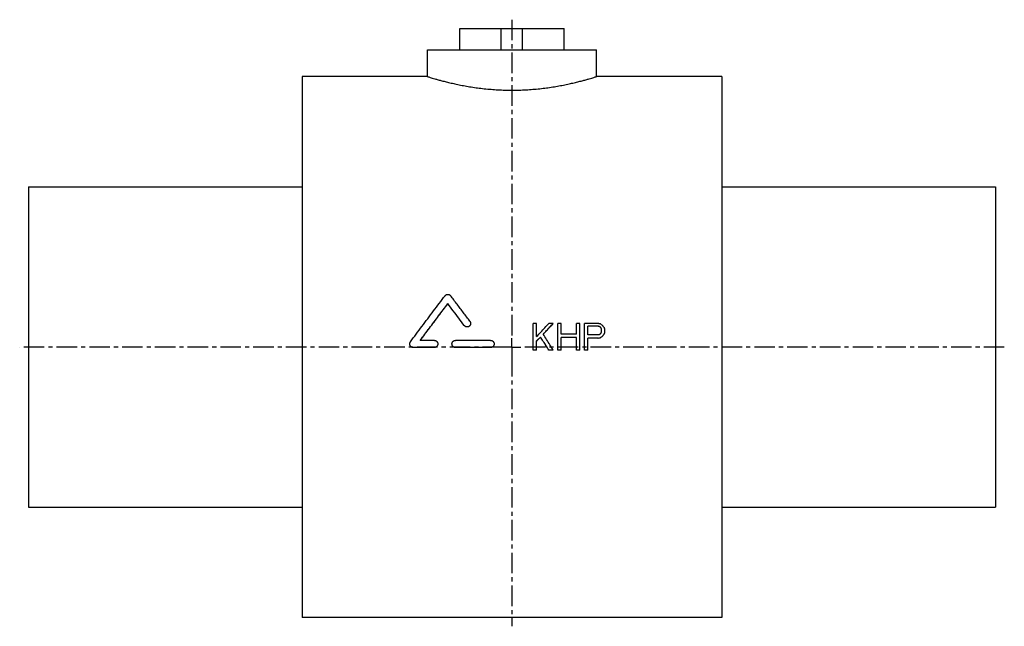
# Model space of a CAD drawing. Header units: millimetres. Extents: x 2 to 556, y 74 to 415.
import ezdxf

# ---------------------------------------------------------------- set-up
doc = ezdxf.new("R2010")
doc.units = ezdxf.units.MM
doc.header["$LTSCALE"] = 30.734
doc.linetypes.add('CENTER', pattern=[0.6, 0.375, -0.075, 0.075, -0.075])
doc.layers.get('0').update_dxf_attribs({"linetype": 'CONTINUOUS'})
doc.layers.add('DEFAULT_1', color=7, linetype='CENTER')

msp = doc.modelspace()

# ---------------------------------------------------------------- linework, layer by layer
at = {"color": 7, "linetype": 'CONTINUOUS'}
for p, q in [((249.21, 397.69), (249.21, 409.69)), ((249.21, 409.69), (307.92, 409.69)), ((272.56, 397.69), (272.56, 409.69)), ((284.56, 397.69), (284.56, 409.69)), ((307.92, 397.69), (307.92, 409.69)), ((231.06, 382.69), (231.06, 397.69)), ((231.06, 397.69), (326.06, 397.69)), ((326.06, 382.69), (326.06, 397.69)), ((160.56, 382.69), (160.56, 78.69)), ((231.06, 382.69), (160.56, 382.69)), ((396.56, 382.69), (326.06, 382.69)), ((396.56, 382.69), (396.56, 78.69)), ((6.56, 320.69), (6.56, 140.69)), ((6.56, 320.69), (160.56, 320.69)), ((396.56, 320.69), (550.56, 320.69)), ((550.56, 320.69), (550.56, 140.69)), ((242.45, 255.05), (242.45, 255.07)), ((292.44, 243.97), (290.56, 243.97)), ((290.56, 228.96), (290.56, 243.97)), ((292.44, 236.64), (292.44, 243.97)), ((301.81, 243.97), (299.31, 243.97)), ((301.81, 243.94), (301.81, 243.97)), ((306.19, 243.97), (304.31, 243.97)), ((304.31, 228.96), (304.31, 243.97)), ((306.19, 237.91), (306.19, 243.97)), ((316.81, 243.97), (314.94, 243.97)), ((314.94, 237.91), (314.94, 243.97)), ((316.81, 228.96), (316.81, 243.97)), ((326.81, 243.97), (319.31, 243.97)), ((319.31, 228.96), (319.31, 243.97)), ((251.73, 242.76), (251.73, 242.78)), ((327.13, 242.38), (321.19, 242.38)), ((321.19, 237.6), (321.19, 242.38)), ((327.13, 242.35), (321.19, 242.35)), ((327.13, 242.35), (327.13, 242.38)), ((329, 239.51), (329, 240.47)), ((330.56, 238.21), (330.56, 238.23)), ((330.88, 239.19), (330.88, 240.47)), ((234.87, 234.41), (226.94, 234.41)), ((266.56, 234.41), (246.75, 234.41)), ((292.44, 228.96), (292.44, 234.08)), ((294.63, 236.29), (294.63, 236.32)), ((314.94, 237.91), (306.19, 237.91)), ((314.94, 236), (306.19, 236)), ((306.19, 228.96), (306.19, 236)), ((314.94, 235.97), (306.19, 235.97)), ((314.94, 228.96), (314.94, 236)), ((327.13, 237.6), (321.19, 237.6)), ((326.81, 235.68), (321.19, 235.68)), ((321.19, 228.96), (321.19, 235.68)), ((326.81, 235.65), (321.19, 235.65)), ((326.81, 235.65), (326.81, 235.68)), ((328.38, 235.97), (328.38, 236)), ((329.63, 236.93), (329.63, 236.96)), ((222.98, 230.41), (222.98, 230.44)), ((234.87, 230.44), (222.98, 230.44)), ((234.87, 230.41), (222.98, 230.41)), ((234.87, 230.41), (234.87, 230.44)), ((246.75, 230.41), (246.75, 230.44)), ((266.56, 230.44), (246.75, 230.44)), ((266.56, 230.41), (246.75, 230.41)), ((266.56, 230.41), (266.56, 230.44)), ((292.44, 228.96), (290.56, 228.96)), ((292.44, 228.93), (290.56, 228.93)), ((301.81, 228.96), (299.31, 228.96)), ((299.31, 228.93), (299.31, 228.96)), ((301.81, 228.93), (299.31, 228.93)), ((301.81, 228.93), (301.81, 228.96)), ((306.19, 228.96), (304.31, 228.96)), ((306.19, 228.93), (304.31, 228.93)), ((316.81, 228.96), (314.94, 228.96)), ((316.81, 228.93), (314.94, 228.93)), ((321.19, 228.96), (319.31, 228.96)), ((321.19, 228.93), (319.31, 228.93)), ((6.56, 140.69), (160.56, 140.69)), ((396.56, 140.69), (550.56, 140.69)), ((396.56, 78.69), (160.56, 78.69))]:
    msp.add_line(p, q, dxfattribs=at)
for points, knots in [([(231.06, 382.69), (231.12, 382.67), (231.34, 382.61), (231.84, 382.45), (232.66, 382.2), (233.82, 381.85), (235.3, 381.42), (237.1, 380.91), (239.22, 380.34), (241.64, 379.72), (244.34, 379.07), (247.31, 378.41), (250.5, 377.77), (253.89, 377.16), (257.44, 376.6), (261.12, 376.11), (264.9, 375.71), (268.76, 375.4), (272.66, 375.18), (276.59, 375.08), (280.54, 375.08), (284.47, 375.18), (288.37, 375.4), (292.23, 375.71), (296.01, 376.11), (299.69, 376.6), (303.24, 377.16), (306.63, 377.77), (309.83, 378.41), (312.79, 379.07), (315.49, 379.72), (317.91, 380.34), (320.03, 380.91), (321.83, 381.42), (323.31, 381.85), (324.47, 382.2), (325.29, 382.45), (325.79, 382.61), (326.01, 382.67), (326.06, 382.69)], [0, 0, 0, 0, 0.001788, 0.007162, 0.016101, 0.028606, 0.044604, 0.064067, 0.086852, 0.11281, 0.141686, 0.173137, 0.206985, 0.242815, 0.280162, 0.318663, 0.358137, 0.398255, 0.438775, 0.479586, 0.520416, 0.561226, 0.601748, 0.641864, 0.681339, 0.719841, 0.757188, 0.793018, 0.826867, 0.858318, 0.887192, 0.913151, 0.935935, 0.955398, 0.971395, 0.983899, 0.992838, 0.998212, 1, 1, 1, 1]), ([(221.39, 233.61), (223.55, 236.51), (227.88, 242.29), (234.37, 250.92), (238.7, 256.66), (240.87, 259.51)], [0, 0, 0, 0, 0.33462, 0.668477, 1, 1, 1, 1]), ([(226.94, 234.41), (228.66, 236.72), (232.1, 241.32), (237.28, 248.21), (240.73, 252.79), (242.45, 255.07)], [0, 0, 0, 0, 0.334132, 0.667798, 1, 1, 1, 1]), ([(226.95, 234.4), (228.67, 236.7), (232.11, 241.3), (237.28, 248.18), (240.73, 252.76), (242.45, 255.05)], [0, 0, 0, 0, 0.333593, 0.667531, 1, 1, 1, 1]), ([(240.87, 259.51), (240.94, 259.61), (241.1, 259.79), (241.4, 260.01), (241.73, 260.17), (242.08, 260.27), (242.45, 260.31), (242.82, 260.27), (243.17, 260.18), (243.5, 260.01), (243.8, 259.79), (243.96, 259.61), (244.04, 259.52)], [0, 0, 0, 0, 0.099851, 0.199817, 0.299797, 0.39991, 0.499996, 0.600077, 0.700201, 0.800191, 0.90015, 1, 1, 1, 1]), ([(251.73, 242.78), (250.7, 244.15), (248.64, 246.89), (245.55, 250.99), (243.48, 253.71), (242.45, 255.07)], [0, 0, 0, 0, 0.33421, 0.667662, 1, 1, 1, 1]), ([(251.73, 242.76), (250.7, 244.13), (248.64, 246.86), (245.55, 250.96), (243.48, 253.69), (242.45, 255.05)], [0, 0, 0, 0, 0.334213, 0.667665, 1, 1, 1, 1]), ([(254.9, 245.15), (253.7, 246.75), (251.28, 249.96), (247.66, 254.75), (245.24, 257.93), (244.04, 259.52)], [0, 0, 0, 0, 0.334699, 0.668194, 1, 1, 1, 1]), ([(255.3, 243.97), (255.3, 243.9), (255.29, 243.72), (255.23, 243.42), (255.1, 243.08), (254.91, 242.76), (254.66, 242.49), (254.36, 242.27), (254.03, 242.11), (253.68, 242.01), (253.31, 241.98), (252.95, 242.02), (252.59, 242.12), (252.27, 242.28), (251.97, 242.5), (251.81, 242.68), (251.73, 242.78)], [0, 0, 0, 0, 0.038297, 0.111963, 0.185986, 0.259705, 0.33384, 0.407643, 0.481855, 0.555728, 0.629967, 0.70389, 0.778064, 0.851996, 0.926062, 1, 1, 1, 1]), ([(255.3, 243.87), (255.3, 243.83), (255.29, 243.67), (255.23, 243.39), (255.1, 243.05), (254.91, 242.74), (254.66, 242.47), (254.36, 242.25), (254.03, 242.09), (253.68, 241.99), (253.31, 241.95), (252.95, 241.99), (252.59, 242.09), (252.27, 242.25), (251.97, 242.48), (251.81, 242.66), (251.73, 242.76)], [0, 0, 0, 0, 0.024937, 0.099627, 0.174677, 0.249421, 0.324587, 0.399414, 0.474658, 0.549557, 0.624828, 0.699778, 0.774981, 0.84994, 0.925035, 1, 1, 1, 1]), ([(254.9, 245.15), (254.98, 245.05), (255.11, 244.84), (255.24, 244.5), (255.29, 244.2), (255.3, 244.02), (255.3, 243.97)], [0, 0, 0, 0, 0.287267, 0.574723, 0.861429, 1, 1, 1, 1]), ([(292.44, 236.64), (293.2, 237.45), (294.73, 239.08), (297.02, 241.53), (298.55, 243.15), (299.31, 243.97)], [0, 0, 0, 0, 0.333355, 0.666734, 1, 1, 1, 1]), ([(296.19, 237.91), (296.81, 238.59), (298.06, 239.93), (299.94, 241.95), (301.19, 243.29), (301.81, 243.97)], [0, 0, 0, 0, 0.333386, 0.66675, 1, 1, 1, 1]), ([(296.2, 237.9), (296.82, 238.57), (298.07, 239.91), (299.94, 241.92), (301.19, 243.27), (301.81, 243.94)], [0, 0, 0, 0, 0.331835, 0.665975, 1, 1, 1, 1]), ([(328.38, 243.65), (328.2, 243.68), (327.86, 243.75), (327.34, 243.86), (326.99, 243.93), (326.81, 243.97)], [0, 0, 0, 0, 0.333334, 0.666667, 1, 1, 1, 1]), ([(328.06, 242.06), (327.96, 242.09), (327.75, 242.16), (327.44, 242.27), (327.23, 242.34), (327.13, 242.38)], [0, 0, 0, 0, 0.333332, 0.666665, 1, 1, 1, 1]), ([(328.06, 242.03), (327.96, 242.07), (327.75, 242.14), (327.44, 242.24), (327.23, 242.31), (327.13, 242.35)], [0, 0, 0, 0, 0.333331, 0.666665, 1, 1, 1, 1]), ([(328.69, 241.42), (328.62, 241.49), (328.48, 241.63), (328.27, 241.85), (328.13, 241.99), (328.06, 242.06)], [0, 0, 0, 0, 0.333343, 0.666677, 1, 1, 1, 1]), ([(328.69, 241.39), (328.62, 241.47), (328.48, 241.61), (328.27, 241.82), (328.13, 241.96), (328.06, 242.03)], [0, 0, 0, 0, 0.333343, 0.666677, 1, 1, 1, 1]), ([(328.06, 237.91), (328.13, 237.99), (328.27, 238.13), (328.48, 238.34), (328.62, 238.48), (328.69, 238.55)], [0, 0, 0, 0, 0.333326, 0.666659, 1, 1, 1, 1]), ([(329.63, 242.69), (329.49, 242.8), (329.21, 243.01), (328.79, 243.33), (328.52, 243.54), (328.38, 243.65)], [0, 0, 0, 0, 0.333351, 0.666685, 1, 1, 1, 1]), ([(329, 240.47), (328.97, 240.57), (328.9, 240.78), (328.79, 241.1), (328.72, 241.31), (328.69, 241.42)], [0, 0, 0, 0, 0.333373, 0.666706, 1, 1, 1, 1]), ([(328.69, 238.55), (328.72, 238.66), (328.79, 238.87), (328.9, 239.19), (328.97, 239.4), (329, 239.51)], [0, 0, 0, 0, 0.333363, 0.666697, 1, 1, 1, 1]), ([(330.56, 241.42), (330.46, 241.56), (330.25, 241.85), (329.94, 242.27), (329.73, 242.55), (329.63, 242.69)], [0, 0, 0, 0, 0.333369, 0.666703, 1, 1, 1, 1]), ([(329.63, 236.96), (329.73, 237.1), (329.94, 237.38), (330.25, 237.81), (330.46, 238.09), (330.56, 238.23)], [0, 0, 0, 0, 0.333329, 0.666664, 1, 1, 1, 1]), ([(330.88, 240.47), (330.84, 240.57), (330.77, 240.78), (330.67, 241.1), (330.6, 241.31), (330.56, 241.42)], [0, 0, 0, 0, 0.333373, 0.666706, 1, 1, 1, 1]), ([(330.56, 238.23), (330.6, 238.34), (330.67, 238.55), (330.77, 238.87), (330.84, 239.08), (330.88, 239.19)], [0, 0, 0, 0, 0.333361, 0.666695, 1, 1, 1, 1]), ([(221, 232.42), (221, 232.48), (221.01, 232.66), (221.06, 232.96), (221.19, 233.31), (221.32, 233.52), (221.39, 233.61)], [0, 0, 0, 0, 0.137885, 0.425484, 0.712905, 1, 1, 1, 1]), ([(234.87, 234.41), (234.99, 234.41), (235.23, 234.39), (235.59, 234.29), (235.92, 234.12), (236.21, 233.9), (236.46, 233.63), (236.65, 233.32), (236.78, 232.97), (236.84, 232.67), (236.85, 232.49), (236.85, 232.42)], [0, 0, 0, 0, 0.11737, 0.234893, 0.352218, 0.46995, 0.587366, 0.705385, 0.822961, 0.941215, 1, 1, 1, 1]), ([(244.77, 232.42), (244.77, 232.49), (244.78, 232.67), (244.84, 232.97), (244.97, 233.32), (245.16, 233.63), (245.41, 233.9), (245.71, 234.12), (246.03, 234.29), (246.39, 234.39), (246.63, 234.41), (246.75, 234.41)], [0, 0, 0, 0, 0.058771, 0.177022, 0.294593, 0.41262, 0.530031, 0.647769, 0.765084, 0.882624, 1, 1, 1, 1]), ([(266.56, 234.41), (266.69, 234.41), (266.93, 234.39), (267.28, 234.29), (267.61, 234.12), (267.91, 233.9), (268.15, 233.63), (268.35, 233.32), (268.48, 232.97), (268.54, 232.67), (268.55, 232.49), (268.55, 232.42)], [0, 0, 0, 0, 0.11737, 0.234893, 0.352218, 0.46995, 0.587366, 0.705385, 0.822961, 0.941215, 1, 1, 1, 1]), ([(292.44, 234.08), (292.68, 234.33), (293.17, 234.83), (293.9, 235.57), (294.38, 236.07), (294.63, 236.32)], [0, 0, 0, 0, 0.333252, 0.66659, 1, 1, 1, 1]), ([(292.45, 234.07), (292.69, 234.31), (293.17, 234.81), (293.9, 235.55), (294.38, 236.04), (294.63, 236.29)], [0, 0, 0, 0, 0.329234, 0.664581, 1, 1, 1, 1]), ([(299.31, 228.96), (298.8, 229.78), (297.75, 231.41), (296.19, 233.87), (295.15, 235.5), (294.63, 236.32)], [0, 0, 0, 0, 0.333102, 0.666475, 1, 1, 1, 1]), ([(299.31, 228.93), (298.8, 229.75), (297.75, 231.39), (296.19, 233.84), (295.15, 235.47), (294.63, 236.29)], [0, 0, 0, 0, 0.333101, 0.666473, 1, 1, 1, 1]), ([(301.81, 228.96), (301.19, 229.95), (299.94, 231.94), (298.07, 234.93), (296.82, 236.92), (296.19, 237.91)], [0, 0, 0, 0, 0.333101, 0.666492, 1, 1, 1, 1]), ([(326.81, 235.68), (326.99, 235.72), (327.34, 235.79), (327.86, 235.89), (328.2, 235.96), (328.38, 236)], [0, 0, 0, 0, 0.333316, 0.666649, 1, 1, 1, 1]), ([(326.81, 235.65), (326.99, 235.69), (327.34, 235.76), (327.86, 235.87), (328.2, 235.94), (328.38, 235.97)], [0, 0, 0, 0, 0.333316, 0.666649, 1, 1, 1, 1]), ([(327.13, 237.6), (327.23, 237.63), (327.44, 237.7), (327.75, 237.81), (327.96, 237.88), (328.06, 237.91)], [0, 0, 0, 0, 0.333322, 0.666655, 1, 1, 1, 1]), ([(328.38, 236), (328.52, 236.11), (328.79, 236.32), (329.21, 236.64), (329.49, 236.85), (329.63, 236.96)], [0, 0, 0, 0, 0.33331, 0.666644, 1, 1, 1, 1]), ([(328.38, 235.97), (328.52, 236.08), (328.79, 236.29), (329.21, 236.61), (329.49, 236.82), (329.63, 236.93)], [0, 0, 0, 0, 0.33331, 0.666644, 1, 1, 1, 1]), ([(329.63, 236.93), (329.73, 237.07), (329.94, 237.36), (330.25, 237.78), (330.46, 238.07), (330.56, 238.21)], [0, 0, 0, 0, 0.333329, 0.666664, 1, 1, 1, 1]), ([(222.98, 230.44), (222.86, 230.44), (222.62, 230.46), (222.26, 230.56), (221.93, 230.72), (221.64, 230.94), (221.39, 231.22), (221.2, 231.53), (221.07, 231.87), (221.01, 232.17), (221, 232.36), (221, 232.42)], [0, 0, 0, 0, 0.116901, 0.233894, 0.351013, 0.468278, 0.585725, 0.703303, 0.820988, 0.938703, 1, 1, 1, 1]), ([(222.98, 230.41), (222.86, 230.41), (222.62, 230.43), (222.26, 230.53), (221.93, 230.7), (221.64, 230.92), (221.39, 231.19), (221.2, 231.5), (221.07, 231.84), (221.01, 232.15), (221, 232.33), (221, 232.4)], [0, 0, 0, 0, 0.1169, 0.233892, 0.351009, 0.468275, 0.585721, 0.703301, 0.820985, 0.938702, 1, 1, 1, 1]), ([(236.85, 232.42), (236.85, 232.36), (236.84, 232.18), (236.78, 231.88), (236.65, 231.53), (236.46, 231.22), (236.21, 230.95), (235.91, 230.72), (235.59, 230.56), (235.23, 230.46), (234.99, 230.44), (234.87, 230.44)], [0, 0, 0, 0, 0.058904, 0.177183, 0.294842, 0.412976, 0.530459, 0.648201, 0.765444, 0.88284, 1, 1, 1, 1]), ([(236.85, 232.34), (236.85, 232.3), (236.84, 232.13), (236.78, 231.85), (236.65, 231.51), (236.46, 231.19), (236.21, 230.92), (235.91, 230.7), (235.59, 230.53), (235.23, 230.43), (234.99, 230.41), (234.87, 230.41)], [0, 0, 0, 0, 0.039985, 0.160642, 0.280669, 0.401178, 0.521023, 0.641132, 0.76073, 0.880486, 1, 1, 1, 1]), ([(246.75, 230.44), (246.63, 230.44), (246.39, 230.46), (246.04, 230.56), (245.71, 230.72), (245.41, 230.95), (245.16, 231.22), (244.97, 231.53), (244.84, 231.88), (244.78, 232.18), (244.77, 232.36), (244.77, 232.42)], [0, 0, 0, 0, 0.117155, 0.234533, 0.351785, 0.469522, 0.58701, 0.705136, 0.8228, 0.941081, 1, 1, 1, 1]), ([(246.75, 230.41), (246.63, 230.41), (246.39, 230.43), (246.04, 230.53), (245.71, 230.7), (245.41, 230.92), (245.16, 231.19), (244.97, 231.51), (244.84, 231.85), (244.78, 232.15), (244.77, 232.34), (244.77, 232.4)], [0, 0, 0, 0, 0.117153, 0.234531, 0.351781, 0.469519, 0.587006, 0.705133, 0.822798, 0.941081, 1, 1, 1, 1]), ([(268.55, 232.42), (268.55, 232.36), (268.54, 232.18), (268.48, 231.88), (268.35, 231.53), (268.15, 231.22), (267.91, 230.95), (267.61, 230.72), (267.28, 230.56), (266.93, 230.46), (266.69, 230.44), (266.56, 230.44)], [0, 0, 0, 0, 0.058904, 0.177183, 0.294842, 0.412976, 0.530459, 0.648201, 0.765444, 0.88284, 1, 1, 1, 1]), ([(268.55, 232.34), (268.54, 232.3), (268.53, 232.13), (268.48, 231.85), (268.35, 231.51), (268.15, 231.19), (267.91, 230.92), (267.61, 230.7), (267.28, 230.53), (266.93, 230.43), (266.69, 230.41), (266.56, 230.41)], [0, 0, 0, 0, 0.039985, 0.160642, 0.280669, 0.401178, 0.521023, 0.641132, 0.76073, 0.880486, 1, 1, 1, 1])]:
    msp.add_open_spline(points, degree=3, knots=knots, dxfattribs=at)
at = {"layer": 'DEFAULT_1', "color": 2, "linetype": 'CENTER'}
for p, q in [((278.56, 414.69), (278.56, 235.69)), ((278.56, 230.69), (278.56, 235.69)), ((273.56, 230.69), (1.56, 230.69)), ((278.56, 230.69), (273.56, 230.69)), ((278.56, 230.69), (278.56, 225.69)), ((278.56, 230.69), (283.57, 230.69)), ((555.56, 230.69), (283.57, 230.69)), ((278.56, 225.69), (278.56, 73.69))]:
    msp.add_line(p, q, dxfattribs=at)

doc.saveas('drawing.dxf')
